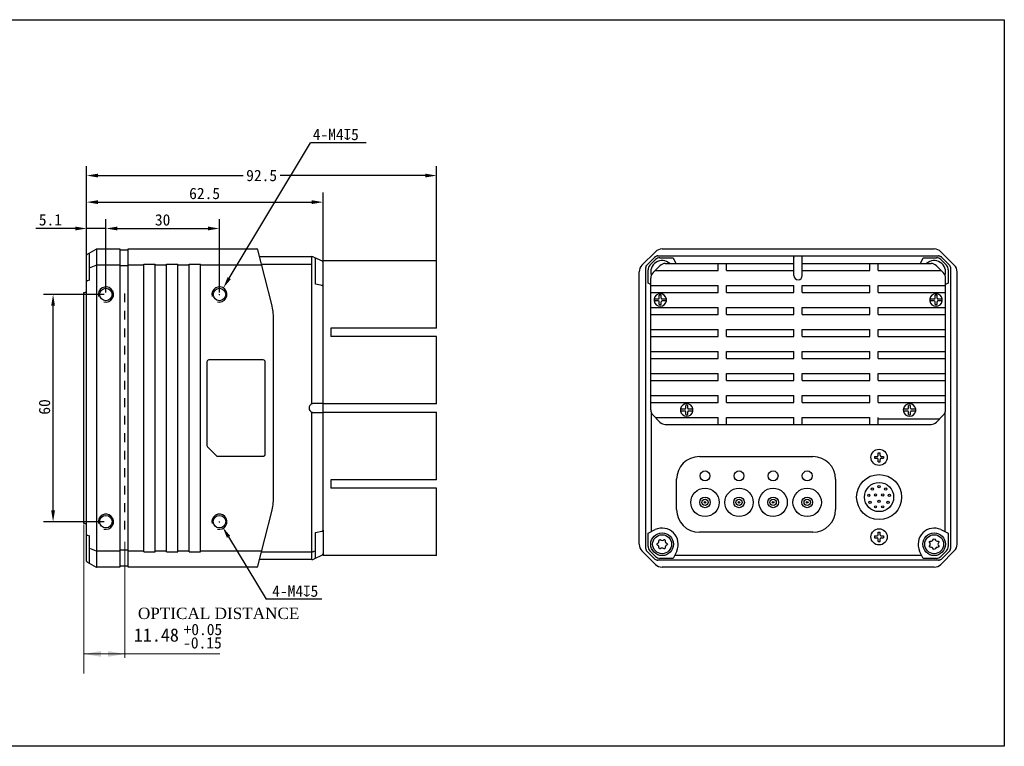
# Model space of a CAD drawing. Header units: millimetres. Extents: x 26 to 456, y 87 to 279.
# Tile 2 of 2: x 196 to 456, y 87 to 279. Entities that reach past the tile are written whole.
import ezdxf

# ---------------------------------------------------------------- set-up
doc = ezdxf.new("R2010")
doc.units = ezdxf.units.MM
doc.header["$LTSCALE"] = 23.1
doc.header["$PDMODE"] = 3
doc.header["$PDSIZE"] = 8
doc.linetypes.add('DASHED', pattern=[0.2, 0.1, -0.1])
doc.layers.get('0').update_dxf_attribs({"linetype": 'CONTINUOUS'})
doc.layers.get('Defpoints').update_dxf_attribs({"linetype": 'CONTINUOUS'})
for name, color, linetype in [('00_COMPONENTS', 7, 'CONTINUOUS'), ('09_ALL_ROUNDS', 7, 'CONTINUOUS'), ('51__DRAFT_DIMS', 7, 'CONTINUOUS')]:
    doc.layers.add(name, color=color, linetype=linetype)
doc.styles.get("Standard").update_dxf_attribs({"font": 'simfang.ttf'})
doc.dimstyles.new('DIMSTYLE_1', dxfattribs={"dimtxt": 3, "dimasz": 3, "dimexe": 2.5, "dimexo": 0.5, "dimgap": 0.75, "dimtad": 1, "dimdsep": 46, "dimtxsty": 'STANDARD', "dimblk": '_FILLED', "dimblk1": '_FILLED', "dimblk2": '_FILLED', "dimcen": 0.09, "dimclrt": 3, "dimazin": 2, "dimtp": 0.3, "dimtm": 0.3, "dimtfac": 1, "dimtofl": 0, "dimtmove": 0, "dimatfit": 3, "dimldrblk": '_FILLED', "dimfxl": 1, "dimtolj": 1, "dimarcsym": 0})
doc.dimstyles.new('DIMSTYLE_2', dxfattribs={"dimtxt": 3, "dimasz": 3, "dimexe": 2.5, "dimexo": 0.5, "dimtad": 1, "dimdsep": 46, "dimtxsty": 'STANDARD', "dimblk": '_FILLED', "dimblk1": '_FILLED', "dimblk2": '_FILLED', "dimcen": 0.09, "dimclrt": 3, "dimazin": 2, "dimtp": 0.1, "dimtm": 0.1, "dimtfac": 1, "dimtofl": 0, "dimtmove": 0, "dimatfit": 1, "dimldrblk": '_FILLED', "dimfxl": 1, "dimtolj": 1, "dimarcsym": 0})
doc.dimstyles.new('DIMSTYLE_3', dxfattribs={"dimtxt": 3, "dimasz": 3, "dimexe": 2.5, "dimexo": 0.5, "dimgap": 0.75, "dimtad": 1, "dimdsep": 46, "dimtxsty": 'STANDARD', "dimblk": '_FILLED', "dimblk1": '_FILLED', "dimblk2": '_FILLED', "dimcen": 0.09, "dimclrt": 3, "dimazin": 2, "dimtp": 0.1, "dimtm": 0.1, "dimtfac": 1, "dimtofl": 0, "dimtmove": 0, "dimatfit": 3, "dimldrblk": '_FILLED', "dimfxl": 1, "dimtolj": 1, "dimarcsym": 0})
doc.dimstyles.new('DIMSTYLE_4', dxfattribs={"dimtxt": 3, "dimasz": 3, "dimexe": 2.5, "dimexo": 0.5, "dimgap": 0.75, "dimtad": 1, "dimdsep": 46, "dimtxsty": 'STANDARD', "dimblk": '_FILLED', "dimblk1": '_FILLED', "dimblk2": '_FILLED', "dimcen": 0.09, "dimclrt": 3, "dimazin": 2, "dimtp": 0.2, "dimtm": 0.2, "dimtfac": 1, "dimtofl": 0, "dimtmove": 0, "dimatfit": 3, "dimldrblk": '_FILLED', "dimfxl": 1, "dimtolj": 1, "dimarcsym": 0})

# ---------------------------------------------------------------- blocks, each defined once
blk = doc.blocks.new('_FILLED')
at = {"color": 0, "linetype": 'ByBlock'}
blk.add_solid([(0, 0), (-1, 0.167), (-1, -0.167)], dxfattribs=at)
blk = doc.blocks.new('*D6')
at = {"layer": '51__DRAFT_DIMS', "color": 0, "lineweight": -2}
for p, q in [((213.97, 209.88), (213.97, 225.92)), ((219.07, 206.51), (219.07, 225.92)), ((210.97, 223.42), (200.59, 223.42)), ((222.07, 223.42), (225.07, 223.42))]:
    blk.add_line(p, q, dxfattribs=at)
at = {"layer": 'Defpoints', "color": 0}
for p in [(219.07, 223.42), (213.97, 209.38), (219.07, 206.01)]:
    blk.add_point(p, dxfattribs=at)
at = {"layer": '51__DRAFT_DIMS', "color": 0, "linetype": 'ByBlock', "lineweight": -2, "xscale": 3, "yscale": 3, "zscale": 3}
blk.add_blockref('_FILLED', (213.97, 223.42), dxfattribs=at)
at = {"layer": '51__DRAFT_DIMS', "color": 0, "linetype": 'ByBlock', "lineweight": -2, "xscale": 3, "yscale": 3, "zscale": 3, "rotation": 180}
blk.add_blockref('_FILLED', (219.07, 223.42), dxfattribs=at)
at = {"layer": '51__DRAFT_DIMS', "insert": (201.34, 227.22), "char_height": 3, "attachment_point": 1}
blk.add_mtext('\\A1;5.1', dxfattribs=at)
blk = doc.blocks.new('*D7')
at = {"layer": '51__DRAFT_DIMS', "color": 0, "lineweight": -2}
for p, q in [((213.97, 209.88), (213.97, 232.88)), ((276.47, 214.79), (276.47, 232.88)), ((216.97, 230.38), (273.47, 230.38))]:
    blk.add_line(p, q, dxfattribs=at)
at = {"layer": 'Defpoints', "color": 0}
for p in [(276.47, 230.38), (276.47, 214.29), (213.97, 209.38)]:
    blk.add_point(p, dxfattribs=at)
at = {"layer": '51__DRAFT_DIMS', "color": 0, "linetype": 'ByBlock', "lineweight": -2, "xscale": 3, "yscale": 3, "zscale": 3, "rotation": 180}
blk.add_blockref('_FILLED', (213.97, 230.38), dxfattribs=at)
at = {"layer": '51__DRAFT_DIMS', "color": 0, "linetype": 'ByBlock', "lineweight": -2, "xscale": 3, "yscale": 3, "zscale": 3}
blk.add_blockref('_FILLED', (276.47, 230.38), dxfattribs=at)
at = {"layer": '51__DRAFT_DIMS', "insert": (245.15, 234.18), "char_height": 3, "attachment_point": 2}
blk.add_mtext('\\A1;62.5', dxfattribs=at)
blk = doc.blocks.new('*D8')
at = {"layer": '51__DRAFT_DIMS', "color": 0, "lineweight": -2}
for p, q in [((219.07, 206.51), (219.07, 225.92)), ((249.07, 206.51), (249.07, 225.92)), ((222.07, 223.42), (246.07, 223.42))]:
    blk.add_line(p, q, dxfattribs=at)
at = {"layer": 'Defpoints', "color": 0}
for p in [(249.07, 223.42), (219.07, 206.01), (249.07, 206.01)]:
    blk.add_point(p, dxfattribs=at)
at = {"layer": '51__DRAFT_DIMS', "color": 0, "linetype": 'ByBlock', "lineweight": -2, "xscale": 3, "yscale": 3, "zscale": 3, "rotation": 180}
blk.add_blockref('_FILLED', (219.07, 223.42), dxfattribs=at)
at = {"layer": '51__DRAFT_DIMS', "color": 0, "linetype": 'ByBlock', "lineweight": -2, "xscale": 3, "yscale": 3, "zscale": 3}
blk.add_blockref('_FILLED', (249.07, 223.42), dxfattribs=at)
at = {"layer": '51__DRAFT_DIMS', "insert": (234.06, 227.2), "char_height": 3, "attachment_point": 2}
blk.add_mtext('\\A1;30', dxfattribs=at)
blk = doc.blocks.new('*D9')
at = {"layer": '51__DRAFT_DIMS', "color": 0, "lineweight": -2}
for p, q in [((218.57, 206.01), (202.61, 206.01)), ((205.11, 149.01), (205.11, 203.01)), ((218.57, 146.01), (202.61, 146.01))]:
    blk.add_line(p, q, dxfattribs=at)
at = {"layer": 'Defpoints', "color": 0}
for p in [(205.11, 206.01), (219.07, 206.01), (219.07, 146.01)]:
    blk.add_point(p, dxfattribs=at)
at = {"layer": '51__DRAFT_DIMS', "color": 0, "linetype": 'ByBlock', "lineweight": -2, "xscale": 3, "yscale": 3, "zscale": 3}
for p, rotation in [((205.11, 206.01), 90), ((205.11, 146.01), 270)]:
    blk.add_blockref('_FILLED', p, dxfattribs=dict(at, rotation=rotation))
at = {"layer": '51__DRAFT_DIMS', "insert": (201.33, 176.3), "char_height": 3, "attachment_point": 2, "rotation": 90}
blk.add_mtext('\\A1;60', dxfattribs=at)
blk = doc.blocks.new('*D11')
at = {"color": 0, "lineweight": -2}
for p, q in [((213.97, 218.4), (213.97, 239.9)), ((306.47, 203.57), (306.47, 239.9)), ((216.97, 237.4), (255.31, 237.4)), ((303.47, 237.4), (265.12, 237.4))]:
    blk.add_line(p, q, dxfattribs=at)
at = {"layer": 'Defpoints', "color": 0}
for p in [(306.47, 237.4), (213.97, 217.9), (306.47, 203.07)]:
    blk.add_point(p, dxfattribs=at)
at = {"color": 0, "linetype": 'ByBlock', "lineweight": -2, "xscale": 3, "yscale": 3, "zscale": 3, "rotation": 180}
blk.add_blockref('_FILLED', (213.97, 237.4), dxfattribs=at)
at = {"color": 0, "linetype": 'ByBlock', "lineweight": -2, "xscale": 3, "yscale": 3, "zscale": 3}
blk.add_blockref('_FILLED', (306.47, 237.4), dxfattribs=at)
at = {"insert": (260.22, 237.4), "char_height": 3, "attachment_point": 5}
blk.add_mtext('\\A1;92.5', dxfattribs=at)
blk = doc.blocks.new('*D12')
at = {"layer": '51__DRAFT_DIMS', "color": 0, "lineweight": -2}
for p in [(251.64, 210.29), (287.87, 246.07)]:
    blk.add_line(p, (273.1, 246.07), dxfattribs=at)
at = {"layer": '51__DRAFT_DIMS', "color": 0}
for p, q in [((248.98, 206.01), (249.16, 206.01)), ((249.07, 205.92), (249.07, 206.1))]:
    blk.add_line(p, q, dxfattribs=at)
at = {"layer": 'Defpoints', "color": 0}
for p in [(250.1, 207.72), (248.04, 204.29)]:
    blk.add_point(p, dxfattribs=at)
at = {"layer": '51__DRAFT_DIMS', "color": 0, "linetype": 'ByBlock', "lineweight": -2, "xscale": 3, "yscale": 3, "zscale": 3, "rotation": 239.0357128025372}
blk.add_blockref('_FILLED', (250.1, 207.72), dxfattribs=at)
at = {"layer": '51__DRAFT_DIMS', "insert": (273.73, 249.75), "char_height": 3, "attachment_point": 1}
blk.add_mtext('\\A1;{4-M4{\\fgdt;x}5}', dxfattribs=at)
blk = doc.blocks.new('*D18')
at = {"layer": '51__DRAFT_DIMS', "color": 0}
for p, q in [((248.98, 146.01), (249.16, 146.01)), ((249.07, 145.92), (249.07, 146.1))]:
    blk.add_line(p, q, dxfattribs=at)
at = {"layer": '51__DRAFT_DIMS', "color": 0, "lineweight": -2}
for p in [(251.47, 142.02), (276.17, 125.51)]:
    blk.add_line(p, (261.4, 125.51), dxfattribs=at)
at = {"layer": 'Defpoints', "color": 0}
for p in [(248.22, 147.42), (249.92, 144.59)]:
    blk.add_point(p, dxfattribs=at)
at = {"layer": '51__DRAFT_DIMS', "color": 0, "linetype": 'ByBlock', "lineweight": -2, "xscale": 3, "yscale": 3, "zscale": 3, "rotation": 121.036121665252}
blk.add_blockref('_FILLED', (249.92, 144.59), dxfattribs=at)
at = {"layer": '51__DRAFT_DIMS', "insert": (269.1, 127.66), "char_height": 3, "attachment_point": 5}
blk.add_mtext('\\A1;\\A1;4-M4{\\fGDT|b0|i0|c0|p2;x}5', dxfattribs=at)

msp = doc.modelspace()

# ---------------------------------------------------------------- linework, layer by layer
at = {"color": 8}
msp.add_line((219.068, 223.415), (213.968, 223.415), dxfattribs=at)
at = {"color": 8, "lineweight": 15}
for p, q in [((213.268, 105.886), (213.268, 145.261)), ((224.108, 110.057), (224.108, 140.731)), ((213.268, 111.095), (249.195, 111.095)), ((222.838, 111.095), (217.768, 111.095))]:
    msp.add_line(p, q, dxfattribs=at)
msp.add_lwpolyline([(26.249, 278.545), (456.479, 278.545), (456.479, 86.708), (26.249, 86.708)], close=True)
msp.add_lwpolyline([(26.249, 278.545), (456.479, 278.545), (456.479, 86.708), (26.249, 86.708)], close=True)
for points in [[(217.768, 110.345), (217.768, 111.845), (213.268, 111.095)], [(219.608, 110.345), (219.608, 111.845), (224.108, 111.095)]]:
    msp.add_solid(points, dxfattribs=at)
at = {"layer": '00_COMPONENTS', "lineweight": 30}
for p, q in [((213.968, 135.623), (213.968, 216.39)), ((214.068, 216.563), (216.521, 217.979)), ((214.768, 209.749), (214.768, 216.967)), ((216.621, 218.006), (216.621, 134.006)), ((216.621, 218.006), (222.768, 218.006)), ((222.768, 218.006), (222.768, 134.006)), ((224.968, 217.706), (222.768, 217.706)), ((224.968, 134.006), (224.968, 218.006)), ((224.968, 218.006), (258.935, 218.006)), ((262.904, 203.327), (259.225, 217.78)), ((259.677, 216.006), (273.48, 216.006)), ((273.48, 177.102), (273.48, 216.006)), ((214.768, 213.004), (216.521, 213.719)), ((222.768, 213.738), (216.621, 213.738)), ((224.968, 213.526), (222.768, 213.526)), ((229.068, 213.738), (224.968, 213.738)), ((229.068, 138.006), (229.068, 214.006)), ((229.068, 214.006), (232.068, 214.006)), ((232.068, 138.006), (232.068, 214.006)), ((235.068, 213.738), (232.068, 213.738)), ((235.068, 138.006), (235.068, 214.006)), ((235.068, 214.006), (238.068, 214.006)), ((238.068, 138.006), (238.068, 214.006)), ((241.068, 213.738), (238.068, 213.738)), ((241.068, 138.006), (241.068, 214.006)), ((241.068, 214.006), (244.068, 214.006)), ((244.068, 138.006), (244.068, 214.006)), ((260.254, 213.738), (244.068, 213.738)), ((273.48, 213.942), (260.202, 213.942)), ((274.029, 215.884), (276.179, 214.882)), ((274.468, 208.698), (274.468, 215.68)), ((276.568, 214.945), (276.468, 214.845)), ((276.468, 143.813), (276.468, 214.845)), ((276.568, 214.945), (306.468, 214.945)), ((306.468, 197.126), (306.468, 214.945)), ((214.768, 209.749), (214.116, 209.573)), ((214.116, 209.573), (214.116, 209.573)), ((276.179, 208.326), (274.468, 208.698)), ((263.368, 152.385), (263.368, 199.627)), ((306.468, 197.126), (278.468, 197.126)), ((278.468, 197.126), (278.468, 194.926)), ((306.468, 194.926), (278.468, 194.926)), ((306.468, 177.106), (306.468, 194.926)), ((276.468, 177.206), (274.029, 177.206)), ((306.468, 177.106), (276.468, 177.106)), ((273.48, 136.006), (273.48, 174.91)), ((274.008, 174.806), (276.468, 174.806)), ((276.468, 174.906), (306.468, 174.906)), ((306.468, 157.086), (306.468, 174.906)), ((363.123, 175.018), (363.123, 143.381)), ((440.874, 143.381), (440.874, 175.018)), ((306.468, 157.086), (278.468, 157.086)), ((278.468, 157.086), (278.468, 154.886)), ((306.468, 154.886), (278.468, 154.886)), ((306.468, 137.067), (306.468, 154.886)), ((259.225, 134.232), (262.904, 148.685)), ((274.468, 143.128), (276.137, 143.491)), ((274.468, 136.333), (274.468, 143.128)), ((276.468, 143.812), (276.468, 137.167)), ((214.116, 142.439), (214.768, 142.263)), ((214.116, 142.439), (214.116, 142.439)), ((214.768, 135.045), (214.768, 142.263)), ((214.768, 139.009), (216.521, 138.293)), ((216.621, 138.274), (222.768, 138.274)), ((224.968, 138.486), (222.768, 138.486)), ((224.968, 138.274), (229.068, 138.274)), ((229.068, 138.006), (232.068, 138.006)), ((232.068, 138.274), (235.068, 138.274)), ((235.068, 138.006), (238.068, 138.006)), ((238.068, 138.274), (241.068, 138.274)), ((241.068, 138.006), (244.068, 138.006)), ((244.068, 138.274), (260.254, 138.274)), ((260.202, 138.07), (273.48, 138.07)), ((274.468, 138.301), (274.029, 138.156)), ((214.068, 135.45), (216.521, 134.033)), ((273.48, 136.006), (259.677, 136.006)), ((276.179, 137.131), (274.029, 136.128)), ((276.568, 137.067), (276.468, 137.167)), ((306.468, 137.067), (276.568, 137.067)), ((369.374, 137.131), (434.624, 137.131)), ((222.768, 134.006), (216.621, 134.006)), ((224.968, 134.306), (222.768, 134.306)), ((258.935, 134.006), (224.968, 134.006))]:
    msp.add_line(p, q, dxfattribs=at)
at = {"layer": '00_COMPONENTS', "color": 7, "lineweight": 30}
for p, q in [((360.731, 213.738), (364.267, 217.274)), ((364.903, 216.206), (439.095, 216.206)), ((366.034, 218.006), (437.963, 218.006)), ((400.899, 211.006), (400.899, 216.206)), ((403.099, 211.006), (403.099, 216.206)), ((439.731, 217.274), (443.267, 213.738)), ((362.096, 213.856), (364.125, 215.884)), ((364.294, 215.19), (362.815, 213.711)), ((363.645, 211.762), (365.474, 213.59)), ((365.477, 215.68), (369.002, 215.68)), ((366.888, 214.176), (400.899, 214.176)), ((369.002, 215.68), (369.703, 214.176)), ((380.879, 212.365), (380.879, 214.176)), ((383.079, 212.365), (383.079, 214.176)), ((403.099, 214.176), (437.11, 214.176)), ((420.918, 212.365), (420.918, 214.176)), ((423.118, 212.365), (423.118, 214.176)), ((434.295, 214.176), (434.996, 215.68)), ((434.996, 215.68), (438.52, 215.68)), ((440.352, 211.762), (438.524, 213.59)), ((441.182, 213.711), (439.704, 215.19)), ((439.873, 215.884), (441.901, 213.856)), ((359.999, 140.042), (359.999, 211.971)), ((361.774, 138.935), (361.774, 213.078)), ((362.325, 209.003), (362.325, 212.528)), ((364.248, 212.365), (380.879, 212.365)), ((383.079, 212.365), (400.899, 212.365)), ((403.099, 212.365), (420.918, 212.365)), ((423.118, 212.365), (439.749, 212.365)), ((441.672, 212.528), (441.672, 209.003)), ((442.223, 213.078), (442.223, 138.935)), ((443.999, 140.042), (443.999, 211.971)), ((363.059, 208.661), (362.325, 209.003)), ((363.059, 175.516), (363.059, 210.348)), ((363.059, 208.365), (380.879, 208.365)), ((380.879, 206.554), (380.879, 208.365)), ((383.079, 206.554), (383.079, 208.365)), ((383.079, 208.365), (400.899, 208.365)), ((400.899, 206.554), (400.899, 208.365)), ((403.099, 208.365), (420.918, 208.365)), ((403.099, 206.554), (403.099, 208.365)), ((420.918, 206.554), (420.918, 208.365)), ((423.118, 208.365), (440.938, 208.365)), ((423.118, 206.554), (423.118, 208.365)), ((440.938, 175.516), (440.938, 210.348)), ((441.672, 209.003), (440.938, 208.661)), ((213.268, 145.506), (213.268, 206.506)), ((363.059, 206.554), (380.879, 206.554)), ((365.289, 205.024), (365.289, 205.783)), ((365.829, 205.024), (365.829, 205.783)), ((383.079, 206.554), (400.899, 206.554)), ((403.099, 206.554), (420.918, 206.554)), ((423.118, 206.554), (440.938, 206.554)), ((438.168, 205.024), (438.168, 205.783)), ((438.708, 205.024), (438.708, 205.783)), ((363.939, 204.824), (365.089, 204.824)), ((365.089, 204.284), (363.939, 204.284)), ((365.289, 203.325), (365.289, 204.084)), ((365.829, 203.325), (365.829, 204.084)), ((366.029, 204.824), (367.18, 204.824)), ((367.18, 204.284), (366.029, 204.284)), ((436.818, 204.824), (437.968, 204.824)), ((437.968, 204.284), (436.818, 204.284)), ((438.168, 203.325), (438.168, 204.084)), ((438.708, 203.325), (438.708, 204.084)), ((438.908, 204.824), (440.059, 204.824)), ((440.059, 204.284), (438.908, 204.284)), ((363.059, 202.554), (380.879, 202.554)), ((363.059, 200.743), (380.879, 200.743)), ((380.879, 200.743), (380.879, 202.554)), ((383.079, 200.743), (383.079, 202.554)), ((383.079, 202.554), (400.899, 202.554)), ((383.079, 200.743), (400.899, 200.743)), ((400.899, 200.743), (400.899, 202.554)), ((403.099, 202.554), (420.918, 202.554)), ((403.099, 200.743), (403.099, 202.554)), ((403.099, 200.743), (420.918, 200.743)), ((420.918, 200.743), (420.918, 202.554)), ((423.118, 202.554), (440.938, 202.554)), ((423.118, 200.743), (423.118, 202.554)), ((423.118, 200.743), (440.938, 200.743)), ((363.059, 196.743), (380.879, 196.743)), ((380.879, 194.932), (380.879, 196.743)), ((383.079, 194.932), (383.079, 196.743)), ((383.079, 196.743), (400.899, 196.743)), ((400.899, 194.932), (400.899, 196.743)), ((403.099, 196.743), (420.918, 196.743)), ((403.099, 194.932), (403.099, 196.743)), ((420.918, 194.932), (420.918, 196.743)), ((423.118, 196.743), (440.938, 196.743)), ((423.118, 194.932), (423.118, 196.743)), ((363.059, 194.932), (380.879, 194.932)), ((383.079, 194.932), (400.899, 194.932)), ((403.099, 194.932), (420.918, 194.932)), ((423.118, 194.932), (440.938, 194.932)), ((363.059, 190.932), (380.879, 190.932)), ((380.879, 189.121), (380.879, 190.932)), ((383.079, 189.121), (383.079, 190.932)), ((383.079, 190.932), (400.899, 190.932)), ((400.899, 189.121), (400.899, 190.932)), ((403.099, 189.121), (403.099, 190.932)), ((403.099, 190.932), (420.918, 190.932)), ((420.918, 189.121), (420.918, 190.932)), ((423.118, 190.932), (440.938, 190.932)), ((423.118, 189.121), (423.118, 190.932)), ((363.059, 189.121), (380.879, 189.121)), ((383.079, 189.121), (400.899, 189.121)), ((403.099, 189.121), (420.918, 189.121)), ((423.118, 189.121), (440.938, 189.121)), ((363.059, 185.121), (380.879, 185.121)), ((380.879, 183.309), (380.879, 185.121)), ((383.079, 183.309), (383.079, 185.121)), ((383.079, 185.121), (400.899, 185.121)), ((400.899, 183.309), (400.899, 185.121)), ((403.099, 183.309), (403.099, 185.121)), ((403.099, 185.121), (420.918, 185.121)), ((420.918, 183.309), (420.918, 185.121)), ((423.118, 185.121), (440.938, 185.121)), ((423.118, 183.309), (423.118, 185.121)), ((363.059, 183.309), (380.879, 183.309)), ((383.079, 183.309), (400.899, 183.309)), ((403.099, 183.309), (420.918, 183.309)), ((423.118, 183.309), (440.938, 183.309)), ((363.059, 179.309), (380.879, 179.309)), ((363.059, 177.498), (380.879, 177.498)), ((380.879, 177.498), (380.879, 179.309)), ((383.079, 177.498), (383.079, 179.309)), ((383.079, 179.309), (400.899, 179.309)), ((383.079, 177.498), (400.899, 177.498)), ((400.899, 177.498), (400.899, 179.309)), ((403.099, 177.498), (403.099, 179.309)), ((403.099, 179.309), (420.918, 179.309)), ((403.099, 177.498), (420.918, 177.498)), ((420.918, 177.498), (420.918, 179.309)), ((423.118, 179.309), (440.938, 179.309)), ((423.118, 177.498), (423.118, 179.309)), ((423.118, 177.498), (440.938, 177.498)), ((370.939, 175.768), (372.089, 175.768)), ((372.089, 175.228), (370.939, 175.228)), ((372.289, 175.968), (372.289, 176.727)), ((372.289, 174.27), (372.289, 175.028)), ((372.829, 175.968), (372.829, 176.727)), ((372.829, 174.27), (372.829, 175.028)), ((373.029, 175.768), (374.18, 175.768)), ((374.18, 175.228), (373.029, 175.228)), ((429.818, 175.768), (430.968, 175.768)), ((430.968, 175.228), (429.818, 175.228)), ((431.168, 175.968), (431.168, 176.727)), ((431.168, 174.27), (431.168, 175.028)), ((431.708, 175.968), (431.708, 176.727)), ((431.708, 174.27), (431.708, 175.028)), ((431.908, 175.768), (433.059, 175.768)), ((433.059, 175.228), (431.908, 175.228)), ((365.474, 172.273), (363.645, 174.101)), ((364.248, 173.498), (380.879, 173.498)), ((380.879, 171.687), (380.879, 173.498)), ((383.079, 171.687), (383.079, 173.498)), ((383.079, 173.498), (400.899, 173.498)), ((400.899, 171.687), (400.899, 173.498)), ((403.099, 171.687), (403.099, 173.498)), ((403.099, 173.498), (420.918, 173.498)), ((420.918, 171.687), (420.918, 173.498)), ((423.118, 171.687), (423.118, 173.498)), ((423.118, 173.132), (439.383, 173.132)), ((438.524, 172.273), (440.352, 174.101)), ((366.888, 171.687), (437.11, 171.687)), ((423.141, 163.557), (423.143, 164.207)), ((423.143, 164.207), (423.643, 164.205)), ((423.641, 163.555), (423.643, 164.205)), ((375.889, 163.206), (405.889, 163.206)), ((422.19, 163.261), (422.188, 162.761)), ((422.188, 162.761), (422.838, 162.758)), ((422.19, 163.261), (422.84, 163.258)), ((423.134, 161.807), (423.137, 162.457)), ((423.134, 161.807), (423.634, 161.805)), ((423.634, 161.805), (423.637, 162.455)), ((423.938, 162.754), (424.588, 162.751)), ((423.94, 163.254), (424.59, 163.251)), ((424.59, 163.251), (424.588, 162.751)), ((369.889, 149.206), (369.889, 157.206)), ((411.889, 157.206), (411.889, 149.206)), ((362.325, 143.009), (364.253, 143.908)), ((405.889, 143.206), (375.889, 143.206)), ((423.141, 142.557), (423.143, 143.207)), ((423.143, 143.207), (423.643, 143.205)), ((423.641, 142.555), (423.643, 143.205)), ((439.745, 143.908), (441.672, 143.009)), ((362.325, 139.485), (362.325, 143.009)), ((422.19, 142.261), (422.188, 141.761)), ((422.188, 141.761), (422.838, 141.758)), ((422.19, 142.261), (422.84, 142.258)), ((423.134, 140.807), (423.137, 141.457)), ((423.134, 140.807), (423.634, 140.805)), ((423.634, 140.805), (423.637, 141.455)), ((423.938, 141.754), (424.588, 141.751)), ((423.94, 142.254), (424.59, 142.251)), ((424.59, 142.251), (424.588, 141.751)), ((441.672, 143.009), (441.672, 139.485)), ((364.267, 134.738), (360.731, 138.274)), ((364.125, 136.128), (362.096, 138.157)), ((362.815, 138.301), (364.294, 136.823)), ((369.901, 138.26), (369.002, 136.333)), ((434.996, 136.333), (434.097, 138.26)), ((439.704, 136.823), (441.182, 138.301)), ((443.267, 138.274), (439.731, 134.738)), ((441.901, 138.157), (439.873, 136.128)), ((439.095, 135.806), (364.903, 135.806)), ((369.002, 136.333), (365.477, 136.333)), ((438.52, 136.333), (434.996, 136.333)), ((437.963, 134.006), (366.034, 134.006))]:
    msp.add_line(p, q, dxfattribs=at)
at = {"layer": '00_COMPONENTS', "linetype": 'DASHED', "lineweight": 30}
msp.add_line((224.108, 143.928), (224.108, 206.365), dxfattribs=at)
at = {"layer": '00_COMPONENTS', "lineweight": 30}
for points in [[(276.137, 143.491), (276.193, 143.506), (276.246, 143.525), (276.295, 143.549)], [(276.295, 143.549), (276.34, 143.577), (276.38, 143.611), (276.413, 143.65), (276.439, 143.693), (276.457, 143.74)], [(276.457, 143.74), (276.466, 143.787), (276.468, 143.812)]]:
    msp.add_lwpolyline(points, dxfattribs=at)
for centre in [(219.068, 206.006), (249.068, 206.006), (219.068, 146.006), (249.068, 146.006)]:
    msp.add_circle(centre, 1.65, dxfattribs=at)
at = {"layer": '00_COMPONENTS', "color": 7, "lineweight": 30}
for centre, radius in [((423.389, 163.006), 2.15), ((377.389, 158.106), 1.3), ((386.389, 158.106), 1.3), ((395.389, 158.106), 1.3), ((404.389, 158.106), 1.3), ((423.389, 152.506), 5.95), ((423.389, 152.506), 3.85), ((377.388, 151.106), 3.75), ((386.388, 151.106), 3.75), ((395.388, 151.106), 3.75), ((404.388, 151.106), 3.75), ((421.619, 154.616), 0.3), ((423.389, 155.256), 0.3), ((425.159, 154.616), 0.3), ((377.388, 151.106), 1.4), ((377.388, 151.106), 0.835), ((377.388, 151.106), 0.22), ((386.388, 151.106), 1.4), ((386.388, 151.106), 0.835), ((386.388, 151.106), 0.22), ((386.388, 151.106), 0.22), ((395.388, 151.106), 1.4), ((395.388, 151.106), 0.835), ((395.388, 151.106), 0.22), ((395.388, 151.106), 0.22), ((404.388, 151.106), 1.4), ((404.388, 151.106), 0.835), ((404.388, 151.106), 0.22), ((404.388, 151.106), 0.22), ((420.679, 152.986), 0.3), ((421.009, 151.126), 0.3), ((422.439, 153.056), 0.3), ((423.389, 151.406), 0.3), ((424.339, 153.056), 0.3), ((425.769, 151.126), 0.3), ((426.099, 152.986), 0.3), ((422.439, 149.926), 0.3), ((424.339, 149.926), 0.3), ((423.389, 142.006), 2.15), ((366.049, 140.056), 3), ((366.049, 140.056), 2.5), ((437.949, 140.056), 3), ((437.949, 140.056), 2.5)]:
    msp.add_circle(centre, radius, dxfattribs=at)
at = {"layer": '00_COMPONENTS', "lineweight": 30}
for centre, radius, start, end in [((214.168, 216.39), 0.2, 120, 180), ((216.621, 217.806), 0.2, 90, 120), ((258.935, 217.706), 0.3, 14.2811, 90), ((273.48, 214.706), 1.3, 65, 90), ((275.968, 214.429), 0.5, 0, 65), ((214.168, 209.38), 0.2, 105.09378, 180), ((248.368, 199.627), 15, 0, 14.2811), ((273.968, 176.006), 1.2, 114.00622, 245.99378), ((273.997, 175.842), 1.362, 102.02324, 112.3479), ((274.022, 175.721), 1.486, 99.68933, 101.98552), ((274.042, 175.614), 1.595, 95.22349, 99.73205), ((273.995, 176.163), 1.355, 247.65865, 250.26031), ((274.006, 176.194), 1.388, 250.25916, 257.81261), ((274.004, 176.187), 1.38, 257.81644, 260.32368), ((274.01, 176.228), 1.422, 260.37832, 268.23751), ((274.009, 176.205), 1.399, 268.23733, 269.01454), ((274.008, 176.177), 1.371, 269.01346, 269.99793), ((248.368, 152.385), 15, 345.7189, 0), ((214.168, 142.632), 0.2, 180, 254.90622), ((214.168, 135.623), 0.2, 180, 240), ((273.48, 137.306), 1.3, 270, 295), ((275.968, 137.584), 0.5, 295, 0), ((216.621, 134.206), 0.2, 240, 270), ((258.935, 134.306), 0.3, 270, 345.7189)]:
    msp.add_arc(centre, radius, start, end, dxfattribs=at)
at = {"layer": '00_COMPONENTS', "color": 7, "lineweight": 30}
for centre, radius, start, end in [((366.034, 215.506), 2.5, 90, 135), ((364.901, 215.107), 1.099, 89.94481, 99.79355), ((437.963, 215.506), 2.5, 44.99971, 90), ((439.095, 215.096), 1.111, 84.94985, 90.00758), ((439.097, 215.116), 1.09, 79.86153, 84.9456), ((362.499, 211.971), 2.5, 135, 180), ((362.849, 213.082), 1.075, 164.82318, 175.04036), ((363.999, 212.528), 1.674, 135, 180), ((366.049, 211.956), 3, 47.78411, 197.47459), ((364.929, 215.08), 1.138, 133.86657, 135.0012), ((365.477, 214.006), 1.674, 90, 135), ((366.888, 212.176), 2, 90, 135), ((401.13, 215.802), 0.232, 177.76874, 180.02412), ((437.949, 211.956), 3, 342.52541, 132.21589), ((437.11, 212.176), 2, 45, 90), ((438.52, 214.006), 1.674, 45, 90), ((439.056, 215.067), 1.155, 44.99814, 46.08716), ((439.999, 212.528), 1.674, 0, 45), ((441.094, 213.066), 1.132, 14.753, 29.5999), ((441.499, 211.971), 2.5, 0, 45.0005), ((362.892, 213.078), 1.118, 175.05177, 180.01799), ((365.059, 210.348), 2, 135, 180), ((401.999, 211.006), 1.1, 180, 0), ((438.938, 210.348), 2, 0, 45), ((213.268, 207.506), 1, 270, 314.50244), ((365.559, 204.554), 1.65, 9.44131, 170.55869), ((365.559, 201.981), 3.811, 85.93725, 94.06275), ((438.438, 204.554), 1.65, 9.44131, 170.55869), ((438.438, 201.981), 3.811, 85.93725, 94.06275), ((365.559, 204.554), 1.643, 170.54044, 189.45956), ((365.559, 204.554), 1.65, 189.44132, 350.55869), ((365.089, 205.024), 0.2, 270, 0), ((365.089, 204.084), 0.2, 0, 90), ((365.559, 207.127), 3.811, 265.93725, 274.06275), ((366.029, 205.024), 0.2, 180, 270), ((366.029, 204.084), 0.2, 90, 180), ((365.559, 204.554), 1.643, 350.54044, 9.45956), ((438.438, 204.554), 1.643, 170.54044, 189.45956), ((438.438, 204.554), 1.65, 189.44131, 350.55869), ((437.968, 205.024), 0.2, 270, 0), ((437.968, 204.084), 0.2, 0, 90), ((438.438, 207.127), 3.811, 265.93725, 274.06275), ((438.908, 205.024), 0.2, 180, 270), ((438.908, 204.084), 0.2, 90, 180), ((438.438, 204.554), 1.643, 350.54044, 9.45956), ((372.559, 175.498), 1.65, 9.44131, 170.55869), ((431.438, 175.498), 1.65, 9.44131, 170.55869), ((365.059, 175.516), 2, 180, 225), ((372.559, 175.498), 1.643, 170.54044, 189.45956), ((372.559, 175.498), 1.65, 189.44131, 350.55869), ((372.089, 175.968), 0.2, 270, 0), ((372.089, 175.028), 0.2, 0, 90), ((372.559, 172.926), 3.811, 85.93725, 94.06275), ((373.029, 175.968), 0.2, 180, 270), ((373.029, 175.028), 0.2, 90, 180), ((372.559, 175.498), 1.643, 350.54044, 9.45956), ((431.438, 175.498), 1.643, 170.54044, 189.45956), ((431.438, 175.498), 1.65, 189.44132, 350.55869), ((430.968, 175.968), 0.2, 270, 0), ((430.968, 175.028), 0.2, 0, 90), ((431.438, 172.926), 3.811, 85.93725, 94.06275), ((431.908, 175.968), 0.2, 180, 270), ((431.908, 175.028), 0.2, 90, 180), ((431.438, 175.498), 1.643, 350.54044, 9.45956), ((438.938, 175.516), 2, 315, 0), ((366.888, 173.687), 2, 225, 270), ((372.559, 178.071), 3.811, 265.93725, 274.06275), ((431.438, 178.071), 3.811, 265.93725, 274.06275), ((437.11, 173.687), 2, 270, 315), ((375.889, 157.206), 6, 90, 180), ((405.889, 157.206), 6, 0, 90), ((422.837, 162.458), 0.3, 359.77478, 89.77478), ((422.841, 163.558), 0.3, 269.77478, 359.77478), ((423.937, 162.454), 0.3, 89.77478, 179.77478), ((423.941, 163.554), 0.3, 179.77478, 269.77478), ((375.889, 149.206), 6, 180, 270), ((405.889, 149.206), 6, 270, 0), ((213.268, 144.506), 1, 45.49756, 90), ((366.049, 140.056), 4.25, 335, 115), ((437.949, 140.056), 4.25, 65, 205), ((364.766, 140.797), 0.462, 296.76577, 3.23423), ((366.049, 141.568), 0.488, 237.1925, 302.8075), ((367.238, 140.743), 0.372, 175.30431, 244.69569), ((422.837, 141.458), 0.3, 359.77478, 89.77478), ((422.841, 142.558), 0.3, 269.77478, 359.77478), ((423.937, 141.454), 0.3, 89.77478, 179.77478), ((423.941, 142.554), 0.3, 179.77478, 269.77478), ((437.262, 141.245), 0.372, 265.30431, 334.69569), ((438.689, 141.339), 0.462, 206.76577, 273.23423), ((362.499, 140.042), 2.5, 180, 225.0005), ((362.904, 138.947), 1.132, 194.753, 209.5999), ((363.999, 139.485), 1.674, 180, 225), ((364.739, 139.3), 0.488, 357.1925, 62.8075), ((366.049, 138.683), 0.372, 55.30431, 124.69569), ((367.332, 139.315), 0.462, 116.76577, 183.23423), ((436.437, 140.056), 0.488, 327.1925, 32.8075), ((437.208, 138.773), 0.462, 26.76577, 93.23423), ((438.705, 138.747), 0.488, 87.1925, 152.8075), ((439.322, 140.056), 0.372, 145.30431, 214.69569), ((439.999, 139.485), 1.674, 315, 0), ((441.148, 138.931), 1.075, 344.82318, 355.04036), ((441.106, 138.934), 1.118, 355.05177, 0.01799), ((441.499, 140.042), 2.5, 314.99963, 0), ((364.942, 136.945), 1.155, 224.99814, 226.08716), ((365.477, 138.006), 1.674, 225, 270), ((364.901, 136.896), 1.09, 259.86153, 264.9456), ((364.902, 136.917), 1.111, 264.94985, 270.00758), ((438.52, 138.006), 1.674, 270, 315), ((439.096, 136.905), 1.099, 269.94481, 279.79355), ((439.068, 136.933), 1.138, 313.86657, 315.0012), ((366.034, 136.506), 2.5, 225, 270), ((437.963, 136.506), 2.5, 270, 315)]:
    msp.add_arc(centre, radius, start, end, dxfattribs=at)
at = {"layer": '00_COMPONENTS', "color": 8}
for centre in [(219.068, 206.006), (249.068, 206.006), (219.068, 146.006), (249.068, 146.006)]:
    msp.add_arc(centre, 2, 255, 195, dxfattribs=at)
at = {"layer": '00_COMPONENTS', "color": 7, "lineweight": 30}
for points, knots in [([(364.141, 215.9), (364.206, 215.962), (364.304, 216.036), (364.411, 216.09), (364.439, 216.103)], [0, 0, 0, 0, 0.7463801, 1, 1, 1, 1]), ([(364.439, 216.103), (364.461, 216.114), (364.55, 216.151), (364.644, 216.178), (364.715, 216.19)], [0, 0, 0, 0, 0.2534185, 1, 1, 1, 1]), ([(439.566, 216.1), (439.593, 216.087), (439.698, 216.032), (439.794, 215.96), (439.857, 215.899)], [0, 0, 0, 0, 0.2560632, 1, 1, 1, 1]), ([(361.812, 213.363), (361.831, 213.434), (361.866, 213.526), (361.913, 213.612), (361.925, 213.633)], [0, 0, 0, 0, 0.752104, 1, 1, 1, 1]), ([(361.925, 213.633), (361.937, 213.654), (361.986, 213.733), (362.047, 213.806), (362.096, 213.856)], [0, 0, 0, 0, 0.2538863, 1, 1, 1, 1]), ([(441.901, 213.856), (441.953, 213.804), (442.015, 213.729), (442.066, 213.646), (442.078, 213.625)], [0, 0, 0, 0, 0.7479508, 1, 1, 1, 1]), ([(442.188, 213.354), (442.194, 213.331), (442.215, 213.24), (442.223, 213.147), (442.223, 213.078)], [0, 0, 0, 0, 0.2537723, 1, 1, 1, 1]), ([(365.227, 140.823), (365.214, 141.065), (365.294, 141.36), (365.587, 141.285), (365.784, 141.158)], [0, 0, 0, 0, 0.5046054, 1, 1, 1, 1]), ([(366.313, 141.158), (366.511, 141.285), (366.814, 141.362), (366.889, 141.045), (366.867, 140.773)], [0, 0, 0, 0, 0.4792334, 1, 1, 1, 1]), ([(436.847, 140.32), (436.719, 140.518), (436.643, 140.821), (436.96, 140.897), (437.232, 140.874)], [0, 0, 0, 0, 0.4792334, 1, 1, 1, 1]), ([(437.599, 141.086), (437.715, 141.333), (437.941, 141.572), (438.167, 141.348), (438.277, 141.131)], [0, 0, 0, 0, 0.5161674, 1, 1, 1, 1]), ([(438.716, 140.878), (438.958, 140.891), (439.265, 140.808), (439.171, 140.492), (439.016, 140.268)], [0, 0, 0, 0, 0.4838326, 1, 1, 1, 1]), ([(361.809, 138.658), (361.803, 138.681), (361.783, 138.772), (361.774, 138.865), (361.774, 138.935)], [0, 0, 0, 0, 0.2537723, 1, 1, 1, 1]), ([(362.096, 138.157), (362.045, 138.208), (361.983, 138.284), (361.932, 138.366), (361.92, 138.388)], [0, 0, 0, 0, 0.7479508, 1, 1, 1, 1]), ([(364.962, 139.734), (364.753, 139.841), (364.542, 140.058), (364.757, 140.275), (364.974, 140.384)], [0, 0, 0, 0, 0.4953946, 1, 1, 1, 1]), ([(365.837, 138.989), (365.613, 138.834), (365.3, 138.741), (365.215, 139.042), (365.227, 139.276)], [0, 0, 0, 0, 0.5207666, 1, 1, 1, 1]), ([(366.87, 139.289), (366.884, 139.047), (366.8, 138.74), (366.485, 138.834), (366.261, 138.989)], [0, 0, 0, 0, 0.4838326, 1, 1, 1, 1]), ([(367.079, 140.406), (367.325, 140.289), (367.564, 140.063), (367.34, 139.837), (367.124, 139.728)], [0, 0, 0, 0, 0.5161674, 1, 1, 1, 1]), ([(437.182, 139.235), (436.94, 139.221), (436.645, 139.301), (436.719, 139.594), (436.847, 139.792)], [0, 0, 0, 0, 0.5046054, 1, 1, 1, 1]), ([(438.271, 138.97), (438.163, 138.761), (437.947, 138.55), (437.73, 138.765), (437.621, 138.981)], [0, 0, 0, 0, 0.4953946, 1, 1, 1, 1]), ([(439.016, 139.844), (439.171, 139.62), (439.264, 139.307), (438.963, 139.222), (438.729, 139.234)], [0, 0, 0, 0, 0.5207666, 1, 1, 1, 1]), ([(442.073, 138.379), (442.061, 138.358), (442.011, 138.279), (441.951, 138.206), (441.901, 138.157)], [0, 0, 0, 0, 0.2538863, 1, 1, 1, 1]), ([(442.186, 138.649), (442.167, 138.578), (442.131, 138.486), (442.085, 138.4), (442.073, 138.379)], [0, 0, 0, 0, 0.752104, 1, 1, 1, 1]), ([(364.432, 135.912), (364.404, 135.925), (364.299, 135.98), (364.204, 136.052), (364.14, 136.113)], [0, 0, 0, 0, 0.2560632, 1, 1, 1, 1]), ([(439.559, 135.909), (439.537, 135.899), (439.448, 135.861), (439.354, 135.834), (439.283, 135.822)], [0, 0, 0, 0, 0.2534185, 1, 1, 1, 1]), ([(439.857, 136.113), (439.792, 136.05), (439.694, 135.977), (439.586, 135.922), (439.559, 135.909)], [0, 0, 0, 0, 0.7463801, 1, 1, 1, 1])]:
    msp.add_open_spline(points, degree=3, knots=knots, dxfattribs=at)
for points in [[(439.289, 216.189), (439.384, 216.172), (439.478, 216.141), (439.566, 216.1)], [(364.709, 135.823), (364.613, 135.84), (364.519, 135.871), (364.432, 135.912)]]:
    msp.add_open_spline(points, degree=3, dxfattribs=at)
at = {"layer": '00_COMPONENTS', "lineweight": 30}
for points, knots in [([(216.621, 213.738), (216.613, 213.738), (216.579, 213.737), (216.545, 213.729), (216.521, 213.719)], [0, 0, 0, 0, 0.2558576, 1, 1, 1, 1]), ([(276.468, 208.199), (276.468, 208.213), (276.452, 208.237), (276.423, 208.258), (276.373, 208.283), (276.291, 208.308), (276.219, 208.321), (276.179, 208.326)], [0, 0, 0, 0, 0.1315763, 0.2238037, 0.3377736, 0.6308594, 1, 1, 1, 1]), ([(274.029, 177.207), (274.018, 177.208), (273.974, 177.208), (273.93, 177.205), (273.897, 177.202)], [0, 0, 0, 0, 0.2455045, 1, 1, 1, 1]), ([(216.621, 138.274), (216.613, 138.274), (216.579, 138.275), (216.545, 138.283), (216.521, 138.293)], [0, 0, 0, 0, 0.2558576, 1, 1, 1, 1]), ([(273.48, 138.07), (273.527, 138.07), (273.712, 138.077), (273.897, 138.113), (274.029, 138.156)], [0, 0, 0, 0, 0.2540684, 1, 1, 1, 1])]:
    msp.add_open_spline(points, degree=3, knots=knots, dxfattribs=at)
at = {"layer": '09_ALL_ROUNDS', "color": 7, "lineweight": 30}
for p, q in [((245.768, 188.206), (245.768, 166.113)), ((260.668, 188.706), (246.268, 188.706)), ((261.168, 163.806), (261.168, 188.206)), ((248.221, 163.453), (245.914, 165.76)), ((248.575, 163.306), (260.668, 163.306))]:
    msp.add_line(p, q, dxfattribs=at)
for centre, start, end in [((246.268, 188.206), 90, 180), ((260.668, 188.206), 0, 90), ((246.268, 166.113), 180, 225), ((248.575, 163.806), 225, 270), ((260.668, 163.806), 270, 0)]:
    msp.add_arc(centre, 0.5, start, end, dxfattribs=at)

# ---------------------------------------------------------------- texts
at = {"color": 7, "lineweight": 15, "insert": (248.862, 119.285), "char_height": 6, "attachment_point": 5}
msp.add_mtext('\\A1;{\\fTimes New Roman|b0|i0|c0|p18;\\H0.5x;OPTICAL DISTANCE\\P\\fFangSong|b0|i0|c0|p0;\\H0.999999x;  }', dxfattribs=at)
at = {"lineweight": 15, "attachment_point": 9}
for s, width, insert, char_height in [('11.48', 18.88412, (238.352, 114.278), 3.5), ('+0.05', 10.77139, (249.8, 116.007), 3), ('-0.15', 13.36067, (249.682, 112.48), 3)]:
    msp.add_mtext_dynamic_manual_height_columns(s, width=width, gutter_width=30, heights=[0], dxfattribs=dict(at, insert=insert, char_height=char_height))

# ---------------------------------------------------------------- dimensions: what is measured, and where the dimension line sits
at = {"color": 8}
dim = msp.add_linear_dim(base=(306.468, 237.403), p1=(213.968, 217.898), p2=(306.468, 203.066), dimstyle='DIMSTYLE_1', override={"dimtad": 0, "dimtih": 1, "dimtoh": 1, "dimdec": 1, "dimzin": 0, "dimcen": 3.78, "dimclrt": 256, "dimadec": 0, "dimazin": 0, "dimtdec": 4, "dimtzin": 0}, dxfattribs=at)
dim.commit()
dim.dimension.update_dxf_attribs({"geometry": '*D11', "text_midpoint": (260.218, 237.403), "dimtype": 160})
at = {"layer": '51__DRAFT_DIMS', "color": 8}
for p1, p2, text, override, picture, middle in [((248.039, 204.291), (250.097, 207.721), '{4-M<>{\\fgdt;x}5}', {"dimtih": 1, "dimtoh": 1, "dimpost": '<>', "dimclrt": 256}, '*D12', (280.799, 246.066)), ((248.217, 147.42), (249.918, 144.592), '\\A1;4-M4{\\fGDT|b0|i0|c0|p2;x}5', {"dimtih": 1, "dimtoh": 1, "dimpost": '<>', "dimtxsty": 'STANDARD', "dimclrt": 256, "dimldrblk": '_FILLED'}, '*D18', (269.097, 125.508))]:
    dim = msp.add_diameter_dim_2p(p1=p1, p2=p2, text=text, dimstyle='DIMSTYLE_2', override=override, dxfattribs=at)
    dim.commit()
    dim.dimension.update_dxf_attribs({"geometry": picture, "text_midpoint": middle, "dimtype": 163})
for base, p1, p2, dimstyle, picture, middle in [((276.468, 230.382), (213.968, 209.38), (276.468, 214.289), 'DIMSTYLE_1', '*D7', (245.15, 230.382)), ((219.068, 223.415), (213.968, 209.38), (219.068, 206.006), 'DIMSTYLE_3', '*D6', (204.278, 223.415)), ((249.068, 223.415), (219.068, 206.006), (249.068, 206.006), 'DIMSTYLE_4', '*D8', (234.059, 223.415))]:
    dim = msp.add_linear_dim(base=base, p1=p1, p2=p2, dimstyle=dimstyle, override={"dimclrt": 256}, dxfattribs=at)
    dim.commit()
    dim.dimension.update_dxf_attribs({"geometry": picture, "text_midpoint": middle, "dimtype": 160})
dim = msp.add_linear_dim(base=(205.115, 206.006), p1=(219.068, 146.006), p2=(219.068, 206.006), angle=90, dimstyle='DIMSTYLE_1', override={"dimclrt": 256}, dxfattribs=at)
dim.commit()
dim.dimension.update_dxf_attribs({"geometry": '*D9', "text_midpoint": (205.115, 176.296), "dimtype": 160})

doc.saveas('drawing.dxf')
